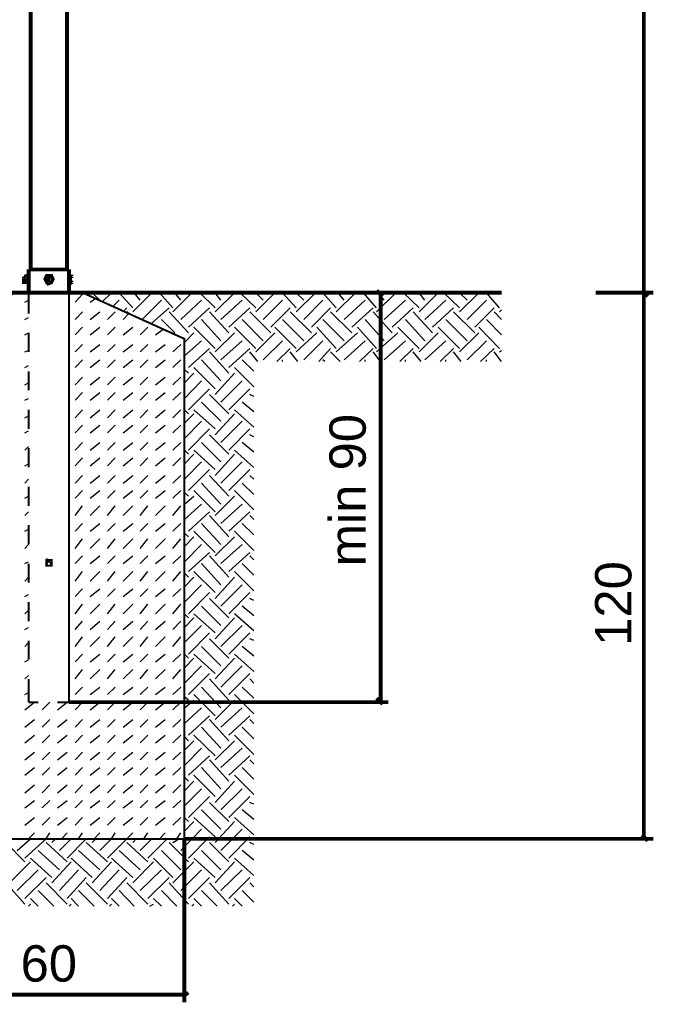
# Model space of a CAD drawing. Header units: millimetres. Extents: x 74583 to 75292, y 11361 to 11727.
# Tile 39 of 85: x 75009.44 to 75016.44, y 11682.93 to 11693.76. Entities that reach past the tile are written whole.
import ezdxf

# ---------------------------------------------------------------- set-up
doc = ezdxf.new("R2010")
doc.units = ezdxf.units.MM
doc.layers.add('P', color=7, linetype='Continuous')
doc.layers.add('T', color=7, linetype='Continuous')
doc.styles.get("Standard").update_dxf_attribs({"font": 'ARIAL.TTF'})

msp = doc.modelspace()

# ---------------------------------------------------------------- linework, layer by layer
at = {"layer": 'P'}
for points, const_width in [([(75009.564, 11691.016), (75009.564, 11721.24), (75009.965, 11721.24), (75009.965, 11691.016)], 0.0423), ([(75016.315, 11690.827), (75016.315, 11721.179)], 0.0423), ([(75009.542, 11690.76), (75009.542, 11691.016)], 0.0423), ([(75009.987, 11691.016), (75009.542, 11691.016)], 0.0423), ([(75009.987, 11690.76), (75009.987, 11691.016)], 0.0423), ([(75009.502, 11690.866), (75009.48, 11690.866), (75009.48, 11690.888), (75009.502, 11690.888), (75009.502, 11690.866)], 0.0213), ([(75009.502, 11690.91), (75009.502, 11690.888), (75009.524, 11690.888)], 0.0213), ([(75009.82, 11690.91), (75009.798, 11690.955), (75009.753, 11690.955), (75009.736, 11690.955), (75009.714, 11690.91), (75009.736, 11690.866), (75009.753, 11690.849), (75009.798, 11690.866), (75009.82, 11690.91)], 0.0213), ([(75009.775, 11690.91), (75009.775, 11690.932), (75009.753, 11690.932), (75009.736, 11690.91), (75009.753, 11690.888), (75009.775, 11690.888), (75009.775, 11690.91)], 0.0213), ([(75009.775, 11690.91), (75009.753, 11690.932), (75009.753, 11690.91), (75009.753, 11690.888), (75009.775, 11690.888), (75009.775, 11690.91)], 0.0213), ([(75014.75, 11690.76), (75004.762, 11690.76)], 0.0423), ([(75008.272, 11684.75), (75008.272, 11690.253), (75009.396, 11690.76), (75010.137, 11690.76), (75011.257, 11690.253), (75011.257, 11684.75), (75008.272, 11684.75)], 0.0213), ([(75009.542, 11690.531), (75009.542, 11690.76)], 0.0213), ([(75009.987, 11690.76), (75013.502, 11690.76)], 0.0423), ([(75009.987, 11686.254), (75009.987, 11690.76)], 0.0213), ([(75013.44, 11690.721), (75013.374, 11690.783)], 0.0423), ([(75013.418, 11690.76), (75013.418, 11690.699)], 0.0423), ([(75015.786, 11690.76), (75016.421, 11690.76)], 0.0423), ([(75016.02, 11690.76), (75016.421, 11690.76)], 0.0423), ([(75016.359, 11690.721), (75016.297, 11690.783)], 0.0423), ([(75016.297, 11690.783), (75016.359, 11690.721)], 0.0423), ([(75016.315, 11690.76), (75016.315, 11690.827)], 0.0423), ([(75016.315, 11690.76), (75016.315, 11690.699)], 0.0423), ([(75013.418, 11686.315), (75013.418, 11690.699)], 0.0423), ([(75016.315, 11684.816), (75016.315, 11690.699)], 0.0423), ([(75009.542, 11690.108), (75009.542, 11690.32)], 0.0213), ([(75009.542, 11689.685), (75009.542, 11689.896)], 0.0213), ([(75009.542, 11689.261), (75009.542, 11689.473)], 0.0213), ([(75009.542, 11688.838), (75009.542, 11689.05)], 0.0213), ([(75009.542, 11688.415), (75009.542, 11688.626)], 0.0213), ([(75009.542, 11687.991), (75009.542, 11688.203)], 0.0213), ([(75009.798, 11687.78), (75009.775, 11687.797), (75009.753, 11687.819), (75009.753, 11687.797), (75009.736, 11687.78), (75009.753, 11687.757), (75009.775, 11687.757), (75009.798, 11687.78), (75009.798, 11687.819), (75009.753, 11687.819), (75009.736, 11687.819), (75009.736, 11687.78), (75009.736, 11687.757), (75009.753, 11687.757), (75009.798, 11687.757), (75009.798, 11687.78)], 0.0213), ([(75009.542, 11687.568), (75009.542, 11687.78)], 0.0213), ([(75009.542, 11687.145), (75009.542, 11687.356)], 0.0213), ([(75009.542, 11686.721), (75009.542, 11686.933)], 0.0213), ([(75009.542, 11686.254), (75009.542, 11686.51)], 0.0213), ([(75013.374, 11686.298), (75013.44, 11686.232)], 0.0423), ([(75013.418, 11686.254), (75013.418, 11686.315)], 0.0423), ([(75009.648, 11686.254), (75009.542, 11686.254)], 0.0213), ([(75009.987, 11686.254), (75009.859, 11686.254)], 0.0213), ([(75009.987, 11686.254), (75013.502, 11686.254)], 0.0423), ([(75016.297, 11684.794), (75016.359, 11684.728)], 0.0423), ([(75016.315, 11684.75), (75016.315, 11684.816)], 0.0423), ([(75011.257, 11684.75), (75016.421, 11684.75)], 0.0423), ([(75011.257, 11684.75), (75011.257, 11682.951)], 0.0423), ([(75011.235, 11683.017), (75011.301, 11683.057)], 0.0423), ([(75008.316, 11683.035), (75011.195, 11683.035)], 0.0423), ([(75011.257, 11683.035), (75011.195, 11683.035)], 0.0423)]:
    msp.add_lwpolyline(points, dxfattribs=dict(at, const_width=const_width))
for points in [[(75009.48, 11690.91), (75009.48, 11690.932)], [(75009.48, 11690.932), (75009.48, 11690.91)], [(75009.48, 11690.932), (75009.502, 11690.932)], [(75009.502, 11690.932), (75009.48, 11690.932)], [(75009.48, 11690.932), (75009.502, 11690.932)], [(75009.48, 11690.932), (75009.48, 11690.91)], [(75009.502, 11690.932), (75009.48, 11690.932)], [(75009.48, 11690.888), (75009.48, 11690.91)], [(75009.48, 11690.91), (75009.502, 11690.91)], [(75009.502, 11690.91), (75009.48, 11690.888)], [(75009.48, 11690.91), (75009.502, 11690.91)], [(75009.48, 11690.91), (75009.48, 11690.888)], [(75009.48, 11690.888), (75009.502, 11690.888)], [(75009.48, 11690.888), (75009.502, 11690.888)], [(75009.48, 11690.888), (75009.502, 11690.888)], [(75009.502, 11690.932), (75009.502, 11690.955)], [(75009.524, 11690.955), (75009.502, 11690.955)], [(75009.502, 11690.955), (75009.524, 11690.955)], [(75009.502, 11690.91), (75009.502, 11690.932)], [(75009.502, 11690.932), (75009.524, 11690.932)], [(75009.502, 11690.932), (75009.524, 11690.932)], [(75009.502, 11690.932), (75009.524, 11690.932)], [(75009.502, 11690.932), (75009.524, 11690.932)], [(75009.502, 11690.932), (75009.502, 11690.91)], [(75009.502, 11690.932), (75009.524, 11690.932)], [(75009.502, 11690.91), (75009.502, 11690.932)], [(75009.524, 11690.932), (75009.502, 11690.932)], [(75009.502, 11690.932), (75009.524, 11690.932)], [(75009.502, 11690.866), (75009.502, 11690.91)], [(75009.502, 11690.91), (75009.524, 11690.91)], [(75009.502, 11690.888), (75009.502, 11690.866)], [(75009.502, 11690.866), (75009.502, 11690.888)], [(75009.524, 11690.888), (75009.502, 11690.888)], [(75009.502, 11690.888), (75009.524, 11690.888)], [(75009.502, 11690.866), (75009.524, 11690.866)], [(75009.502, 11690.866), (75009.524, 11690.866)], [(75009.524, 11690.866), (75009.502, 11690.866)], [(75009.502, 11690.866), (75009.524, 11690.866)], [(75009.524, 11690.955), (75009.524, 11690.932)], [(75009.524, 11690.955), (75009.542, 11690.955)], [(75009.524, 11690.955), (75009.542, 11690.955)], [(75009.524, 11690.932), (75009.524, 11690.866)], [(75009.524, 11690.932), (75009.542, 11690.932)], [(75009.524, 11690.888), (75009.542, 11690.888)], [(75009.524, 11690.866), (75009.542, 11690.866)], [(75009.524, 11690.866), (75009.542, 11690.849)], [(75009.736, 11690.932), (75009.753, 11690.955)], [(75009.753, 11690.955), (75009.736, 11690.932)], [(75009.736, 11690.932), (75009.753, 11690.932)], [(75009.736, 11690.91), (75009.736, 11690.932)], [(75009.736, 11690.932), (75009.753, 11690.932)], [(75009.736, 11690.932), (75009.753, 11690.932)], [(75009.736, 11690.91), (75009.736, 11690.932)], [(75009.736, 11690.932), (75009.753, 11690.932)], [(75009.736, 11690.932), (75009.753, 11690.932)], [(75009.736, 11690.932), (75009.736, 11690.91)], [(75009.736, 11690.932), (75009.753, 11690.932)], [(75009.736, 11690.888), (75009.736, 11690.91)], [(75009.736, 11690.91), (75009.753, 11690.91)], [(75009.736, 11690.91), (75009.736, 11690.888)], [(75009.753, 11690.866), (75009.736, 11690.888)], [(75009.736, 11690.888), (75009.753, 11690.888)], [(75009.736, 11690.888), (75009.753, 11690.888)], [(75009.753, 11690.866), (75009.736, 11690.888)], [(75009.736, 11690.888), (75009.753, 11690.888)], [(75009.736, 11690.888), (75009.753, 11690.888)], [(75009.736, 11690.888), (75009.753, 11690.866)], [(75009.753, 11690.955), (75009.775, 11690.955)], [(75009.775, 11690.932), (75009.753, 11690.955)], [(75009.753, 11690.932), (75009.775, 11690.932)], [(75009.753, 11690.932), (75009.775, 11690.932)], [(75009.753, 11690.932), (75009.775, 11690.932)], [(75009.753, 11690.866), (75009.798, 11690.888)], [(75009.753, 11690.866), (75009.775, 11690.866)], [(75009.753, 11690.866), (75009.775, 11690.866)], [(75009.775, 11690.866), (75009.753, 11690.866)], [(75009.753, 11690.866), (75009.775, 11690.866)], [(75009.753, 11690.866), (75009.775, 11690.866)], [(75009.753, 11690.866), (75009.775, 11690.866)], [(75009.753, 11690.866), (75009.775, 11690.866)], [(75009.775, 11690.955), (75009.775, 11690.932)], [(75009.798, 11690.932), (75009.775, 11690.955)], [(75009.775, 11690.932), (75009.798, 11690.932)], [(75009.798, 11690.888), (75009.775, 11690.866)], [(75009.775, 11690.888), (75009.798, 11690.888)], [(75009.775, 11690.888), (75009.798, 11690.888)], [(75009.775, 11690.866), (75009.798, 11690.888)], [(75009.775, 11690.866), (75009.798, 11690.866)], [(75009.798, 11690.932), (75009.798, 11690.91)], [(75009.798, 11690.932), (75009.82, 11690.932)], [(75009.798, 11690.932), (75009.82, 11690.932)], [(75009.798, 11690.91), (75009.798, 11690.932)], [(75009.798, 11690.91), (75009.798, 11690.888)], [(75009.798, 11690.888), (75009.798, 11690.91)], [(75009.798, 11690.888), (75009.82, 11690.888)], [(75010.009, 11690.955), (75009.987, 11690.955)], [(75010.009, 11690.866), (75009.987, 11690.849)], [(75010.009, 11690.955), (75010.009, 11690.932)], [(75010.009, 11690.955), (75010.031, 11690.955)], [(75010.009, 11690.932), (75010.009, 11690.955)], [(75010.009, 11690.955), (75010.031, 11690.955)], [(75010.009, 11690.955), (75010.031, 11690.955)], [(75010.009, 11690.932), (75010.009, 11690.888)], [(75010.009, 11690.932), (75010.031, 11690.932)], [(75010.009, 11690.91), (75010.009, 11690.932)], [(75010.009, 11690.932), (75010.031, 11690.932)], [(75010.009, 11690.91), (75010.009, 11690.932)], [(75010.009, 11690.932), (75010.031, 11690.932)], [(75010.009, 11690.932), (75010.031, 11690.932)], [(75010.009, 11690.888), (75010.009, 11690.91)], [(75010.009, 11690.888), (75010.009, 11690.866)], [(75010.009, 11690.866), (75010.009, 11690.888)], [(75010.009, 11690.866), (75010.009, 11690.888)], [(75010.009, 11690.888), (75010.031, 11690.888)], [(75010.009, 11690.888), (75010.031, 11690.888)], [(75010.009, 11690.866), (75010.031, 11690.866)], [(75010.009, 11690.866), (75010.031, 11690.866)], [(75010.009, 11690.849), (75010.009, 11690.866)], [(75010.009, 11690.866), (75010.031, 11690.866)], [(75010.009, 11690.866), (75010.031, 11690.866)], [(75010.009, 11690.866), (75010.031, 11690.866)], [(75010.009, 11690.866), (75010.009, 11690.849)], [(75010.009, 11690.866), (75010.031, 11690.866)], [(75010.009, 11690.866), (75010.031, 11690.866)], [(75010.327, 11690.677), (75010.243, 11690.76)], [(75010.349, 11690.655), (75010.455, 11690.76)], [(75010.688, 11690.593), (75010.538, 11690.76)], [(75010.688, 11690.549), (75010.9, 11690.76)], [(75010.772, 11690.677), (75010.706, 11690.76)], [(75011.129, 11690.593), (75010.984, 11690.76)], [(75011.129, 11690.549), (75011.341, 11690.76)], [(75011.217, 11690.677), (75011.151, 11690.76)], [(75011.597, 11690.593), (75011.429, 11690.76)], [(75011.597, 11690.549), (75011.808, 11690.76)], [(75011.658, 11690.677), (75011.597, 11690.76)], [(75012.042, 11690.593), (75011.87, 11690.76)], [(75012.042, 11690.549), (75012.254, 11690.76)], [(75012.126, 11690.677), (75012.042, 11690.76)], [(75012.487, 11690.593), (75012.338, 11690.76)], [(75012.487, 11690.549), (75012.699, 11690.76)], [(75012.571, 11690.677), (75012.487, 11690.76)], [(75012.928, 11690.593), (75012.783, 11690.76)], [(75012.928, 11690.549), (75013.14, 11690.76)], [(75013.017, 11690.677), (75012.95, 11690.76)], [(75013.374, 11690.593), (75013.228, 11690.76)], [(75013.374, 11690.549), (75013.585, 11690.76)], [(75013.458, 11690.677), (75013.396, 11690.76)], [(75013.841, 11690.593), (75013.669, 11690.76)], [(75013.841, 11690.549), (75014.053, 11690.76)], [(75013.903, 11690.677), (75013.841, 11690.76)], [(75014.287, 11690.593), (75014.115, 11690.76)], [(75014.287, 11690.549), (75014.498, 11690.76)], [(75014.37, 11690.677), (75014.287, 11690.76)], [(75014.728, 11690.593), (75014.582, 11690.76)], [(75014.75, 11690.743), (75014.728, 11690.76)], [(75009.502, 11690.655), (75009.542, 11690.677)], [(75010.053, 11690.655), (75010.137, 11690.743)], [(75010.221, 11690.655), (75010.283, 11690.699)], [(75010.477, 11690.615), (75010.538, 11690.677)], [(75010.794, 11690.465), (75011.006, 11690.677)], [(75011.217, 11690.465), (75011.447, 11690.677)], [(75011.658, 11690.465), (75011.892, 11690.677)], [(75012.126, 11690.465), (75012.338, 11690.677)], [(75012.571, 11690.465), (75012.783, 11690.677)], [(75013.017, 11690.465), (75013.246, 11690.677)], [(75013.458, 11690.465), (75013.691, 11690.677)], [(75013.903, 11690.465), (75014.137, 11690.677)], [(75014.37, 11690.465), (75014.582, 11690.677)], [(75010.053, 11690.465), (75010.137, 11690.549)], [(75010.221, 11690.465), (75010.327, 11690.549)], [(75010.41, 11690.465), (75010.494, 11690.549)], [(75010.582, 11690.549), (75010.622, 11690.593)], [(75010.644, 11690.531), (75010.622, 11690.549)], [(75010.9, 11690.425), (75011.09, 11690.593)], [(75011.301, 11690.32), (75011.09, 11690.549)], [(75011.301, 11690.381), (75011.535, 11690.593)], [(75011.747, 11690.32), (75011.535, 11690.549)], [(75011.747, 11690.381), (75011.976, 11690.593)], [(75012.21, 11690.32), (75011.976, 11690.549)], [(75012.21, 11690.381), (75012.421, 11690.593)], [(75012.655, 11690.32), (75012.421, 11690.549)], [(75012.655, 11690.381), (75012.867, 11690.593)], [(75013.1, 11690.32), (75012.867, 11690.549)], [(75013.1, 11690.381), (75013.334, 11690.593)], [(75013.546, 11690.32), (75013.334, 11690.549)], [(75013.546, 11690.381), (75013.775, 11690.593)], [(75013.987, 11690.32), (75013.775, 11690.549)], [(75013.987, 11690.381), (75014.22, 11690.593)], [(75014.454, 11690.32), (75014.22, 11690.549)], [(75014.454, 11690.381), (75014.666, 11690.593)], [(75014.75, 11690.465), (75014.666, 11690.549)], [(75014.728, 11690.549), (75014.75, 11690.571)], [(75009.502, 11690.465), (75009.542, 11690.487)], [(75010.582, 11690.465), (75010.644, 11690.531)], [(75011.151, 11690.32), (75011.006, 11690.465)], [(75011.658, 11690.231), (75011.447, 11690.465)], [(75012.126, 11690.231), (75011.892, 11690.465)], [(75012.571, 11690.231), (75012.338, 11690.465)], [(75013.017, 11690.231), (75012.783, 11690.465)], [(75013.458, 11690.231), (75013.246, 11690.465)], [(75013.903, 11690.231), (75013.691, 11690.465)], [(75014.37, 11690.231), (75014.137, 11690.465)], [(75014.75, 11690.297), (75014.582, 11690.465)], [(75010.053, 11690.297), (75010.137, 11690.381)], [(75010.221, 11690.297), (75010.327, 11690.381)], [(75010.41, 11690.297), (75010.494, 11690.381)], [(75010.582, 11690.297), (75010.688, 11690.381)], [(75010.772, 11690.297), (75010.856, 11690.381)], [(75010.94, 11690.297), (75011.023, 11690.359)], [(75011.597, 11690.148), (75011.363, 11690.381)], [(75012.042, 11690.148), (75011.808, 11690.381)], [(75012.487, 11690.148), (75012.254, 11690.381)], [(75012.928, 11690.148), (75012.717, 11690.381)], [(75013.374, 11690.148), (75013.162, 11690.381)], [(75013.841, 11690.148), (75013.608, 11690.381)], [(75014.287, 11690.148), (75014.053, 11690.381)], [(75014.728, 11690.148), (75014.498, 11690.381)], [(75009.502, 11690.297), (75009.542, 11690.32)], [(75011.129, 11690.297), (75011.151, 11690.32)], [(75011.257, 11690.214), (75011.363, 11690.32)], [(75011.257, 11690.064), (75011.447, 11690.231)], [(75011.597, 11690.108), (75011.808, 11690.32)], [(75011.658, 11690.02), (75011.892, 11690.231)], [(75012.042, 11690.108), (75012.254, 11690.32)], [(75012.126, 11690.02), (75012.338, 11690.231)], [(75012.487, 11690.108), (75012.717, 11690.32)], [(75012.571, 11690.02), (75012.783, 11690.231)], [(75012.928, 11690.108), (75013.162, 11690.32)], [(75013.017, 11690.02), (75013.246, 11690.231)], [(75013.374, 11690.108), (75013.608, 11690.32)], [(75013.458, 11690.02), (75013.691, 11690.231)], [(75013.841, 11690.108), (75014.053, 11690.32)], [(75013.903, 11690.02), (75014.137, 11690.231)], [(75014.287, 11690.108), (75014.498, 11690.32)], [(75014.37, 11690.02), (75014.582, 11690.231)], [(75009.502, 11690.108), (75009.542, 11690.125)], [(75010.053, 11690.108), (75010.137, 11690.192)], [(75010.221, 11690.108), (75010.327, 11690.192)], [(75010.41, 11690.108), (75010.494, 11690.192)], [(75010.582, 11690.108), (75010.688, 11690.192)], [(75010.772, 11690.108), (75010.856, 11690.192)], [(75010.94, 11690.108), (75011.045, 11690.192)], [(75011.129, 11690.108), (75011.217, 11690.192)], [(75011.301, 11689.936), (75011.535, 11690.148)], [(75011.747, 11689.874), (75011.535, 11690.108)], [(75011.747, 11689.936), (75011.976, 11690.148)], [(75012.064, 11690.002), (75011.976, 11690.108)], [(75012.276, 11690.002), (75012.421, 11690.148)], [(75012.505, 11690.002), (75012.421, 11690.108)], [(75012.739, 11690.002), (75012.867, 11690.148)], [(75012.973, 11690.002), (75012.867, 11690.108)], [(75013.184, 11690.002), (75013.334, 11690.148)], [(75013.418, 11690.002), (75013.334, 11690.108)], [(75013.63, 11690.002), (75013.775, 11690.148)], [(75013.863, 11690.002), (75013.775, 11690.108)], [(75014.075, 11690.002), (75014.22, 11690.148)], [(75014.304, 11690.002), (75014.22, 11690.108)], [(75014.516, 11690.002), (75014.666, 11690.148)], [(75014.75, 11690.002), (75014.666, 11690.108)], [(75014.728, 11690.108), (75014.75, 11690.125)], [(75010.053, 11689.936), (75010.137, 11690.02)], [(75010.221, 11689.936), (75010.327, 11690.02)], [(75010.41, 11689.936), (75010.494, 11690.02)], [(75010.582, 11689.936), (75010.688, 11690.02)], [(75010.772, 11689.936), (75010.856, 11690.02)], [(75010.94, 11689.936), (75011.045, 11690.02)], [(75011.129, 11689.936), (75011.217, 11690.02)], [(75011.658, 11689.79), (75011.447, 11690.02)], [(75012.02, 11689.896), (75011.892, 11690.02)], [(75012.338, 11690.002), (75012.338, 11690.02)], [(75012.805, 11690.002), (75012.783, 11690.02)], [(75013.246, 11690.002), (75013.246, 11690.02)], [(75013.691, 11690.002), (75013.691, 11690.02)], [(75014.137, 11690.002), (75014.137, 11690.02)], [(75014.582, 11690.002), (75014.582, 11690.02)], [(75009.502, 11689.936), (75009.542, 11689.958)], [(75011.301, 11689.874), (75011.257, 11689.914)], [(75011.597, 11689.702), (75011.363, 11689.936)], [(75012.02, 11689.724), (75011.808, 11689.936)], [(75010.053, 11689.746), (75010.137, 11689.83)], [(75010.221, 11689.746), (75010.327, 11689.83)], [(75010.41, 11689.746), (75010.494, 11689.83)], [(75010.582, 11689.746), (75010.688, 11689.83)], [(75010.772, 11689.746), (75010.856, 11689.83)], [(75010.94, 11689.746), (75011.045, 11689.83)], [(75011.129, 11689.746), (75011.217, 11689.83)], [(75011.257, 11689.768), (75011.363, 11689.874)], [(75011.257, 11689.596), (75011.447, 11689.79)], [(75011.597, 11689.64), (75011.808, 11689.874)], [(75011.658, 11689.557), (75011.892, 11689.79)], [(75009.502, 11689.746), (75009.542, 11689.768)], [(75011.301, 11689.473), (75011.535, 11689.702)], [(75011.747, 11689.473), (75011.976, 11689.702)], [(75009.502, 11689.579), (75009.542, 11689.596)], [(75010.053, 11689.579), (75010.137, 11689.662)], [(75010.221, 11689.579), (75010.327, 11689.662)], [(75010.41, 11689.579), (75010.494, 11689.662)], [(75010.582, 11689.579), (75010.688, 11689.662)], [(75010.772, 11689.579), (75010.856, 11689.662)], [(75010.94, 11689.579), (75011.045, 11689.662)], [(75011.129, 11689.579), (75011.217, 11689.662)], [(75011.747, 11689.429), (75011.535, 11689.64)], [(75012.02, 11689.618), (75011.976, 11689.64)], [(75010.053, 11689.385), (75010.137, 11689.473)], [(75010.221, 11689.385), (75010.327, 11689.473)], [(75010.41, 11689.385), (75010.494, 11689.473)], [(75010.582, 11689.385), (75010.688, 11689.473)], [(75010.772, 11689.385), (75010.856, 11689.473)], [(75010.94, 11689.385), (75011.045, 11689.473)], [(75011.129, 11689.385), (75011.217, 11689.473)], [(75011.301, 11689.429), (75011.257, 11689.473)], [(75011.597, 11689.261), (75011.363, 11689.473)], [(75011.658, 11689.345), (75011.447, 11689.557)], [(75012.02, 11689.279), (75011.808, 11689.473)], [(75012.02, 11689.451), (75011.892, 11689.557)], [(75009.502, 11689.385), (75009.542, 11689.407)], [(75011.257, 11689.323), (75011.363, 11689.429)], [(75011.597, 11689.195), (75011.808, 11689.429)], [(75009.502, 11689.217), (75009.542, 11689.239)], [(75010.053, 11689.217), (75010.137, 11689.301)], [(75010.221, 11689.217), (75010.327, 11689.301)], [(75010.41, 11689.217), (75010.494, 11689.301)], [(75010.582, 11689.217), (75010.688, 11689.301)], [(75010.772, 11689.217), (75010.856, 11689.301)], [(75010.94, 11689.217), (75011.045, 11689.301)], [(75011.129, 11689.217), (75011.217, 11689.301)], [(75011.257, 11689.155), (75011.447, 11689.345)], [(75011.301, 11689.027), (75011.535, 11689.261)], [(75011.658, 11689.111), (75011.892, 11689.345)], [(75011.747, 11689.027), (75011.976, 11689.261)], [(75011.747, 11688.983), (75011.535, 11689.195)], [(75012.02, 11689.173), (75011.976, 11689.195)], [(75009.502, 11689.027), (75009.542, 11689.067)], [(75010.053, 11689.027), (75010.137, 11689.111)], [(75010.221, 11689.027), (75010.327, 11689.111)], [(75010.41, 11689.027), (75010.494, 11689.111)], [(75010.582, 11689.027), (75010.688, 11689.111)], [(75010.772, 11689.027), (75010.856, 11689.111)], [(75010.94, 11689.027), (75011.045, 11689.111)], [(75011.129, 11689.027), (75011.217, 11689.111)], [(75011.301, 11688.983), (75011.257, 11689.027)], [(75011.597, 11688.816), (75011.363, 11689.027)], [(75011.658, 11688.9), (75011.447, 11689.111)], [(75012.02, 11688.838), (75011.808, 11689.027)], [(75012.02, 11689.005), (75011.892, 11689.111)], [(75010.053, 11688.855), (75010.137, 11688.944)], [(75010.221, 11688.855), (75010.327, 11688.944)], [(75010.41, 11688.855), (75010.494, 11688.944)], [(75010.582, 11688.855), (75010.688, 11688.944)], [(75010.772, 11688.855), (75010.856, 11688.944)], [(75010.94, 11688.855), (75011.045, 11688.944)], [(75011.129, 11688.855), (75011.217, 11688.944)], [(75011.257, 11688.878), (75011.363, 11688.983)], [(75011.597, 11688.75), (75011.808, 11688.983)], [(75009.502, 11688.855), (75009.542, 11688.878)], [(75011.257, 11688.71), (75011.447, 11688.9)], [(75011.301, 11688.582), (75011.535, 11688.816)], [(75011.658, 11688.666), (75011.892, 11688.9)], [(75011.747, 11688.582), (75011.976, 11688.816)], [(75009.502, 11688.666), (75009.542, 11688.71)], [(75010.053, 11688.666), (75010.137, 11688.75)], [(75010.221, 11688.666), (75010.327, 11688.75)], [(75010.41, 11688.666), (75010.494, 11688.75)], [(75010.582, 11688.666), (75010.688, 11688.75)], [(75010.772, 11688.666), (75010.856, 11688.75)], [(75010.94, 11688.666), (75011.045, 11688.75)], [(75011.129, 11688.666), (75011.217, 11688.75)], [(75011.747, 11688.52), (75011.535, 11688.75)], [(75012.02, 11688.71), (75011.976, 11688.75)], [(75011.658, 11688.432), (75011.447, 11688.666)], [(75012.02, 11688.538), (75011.892, 11688.666)], [(75009.502, 11688.498), (75009.542, 11688.52)], [(75010.053, 11688.498), (75010.137, 11688.582)], [(75010.221, 11688.498), (75010.327, 11688.582)], [(75010.41, 11688.498), (75010.494, 11688.582)], [(75010.582, 11688.498), (75010.688, 11688.582)], [(75010.772, 11688.498), (75010.856, 11688.582)], [(75010.94, 11688.498), (75011.045, 11688.582)], [(75011.129, 11688.498), (75011.217, 11688.582)], [(75011.301, 11688.52), (75011.257, 11688.56)], [(75011.257, 11688.432), (75011.363, 11688.52)], [(75011.597, 11688.348), (75011.363, 11688.582)], [(75011.597, 11688.309), (75011.808, 11688.52)], [(75012.02, 11688.37), (75011.808, 11688.582)], [(75010.053, 11688.309), (75010.137, 11688.415)], [(75010.221, 11688.309), (75010.327, 11688.415)], [(75010.41, 11688.309), (75010.494, 11688.415)], [(75010.582, 11688.309), (75010.688, 11688.415)], [(75010.772, 11688.309), (75010.856, 11688.415)], [(75010.94, 11688.309), (75011.045, 11688.415)], [(75011.129, 11688.309), (75011.217, 11688.415)], [(75011.257, 11688.265), (75011.447, 11688.432)], [(75011.658, 11688.22), (75011.892, 11688.432)], [(75009.502, 11688.309), (75009.542, 11688.348)], [(75011.301, 11688.137), (75011.535, 11688.348)], [(75011.747, 11688.075), (75011.535, 11688.309)], [(75011.747, 11688.137), (75011.976, 11688.348)], [(75012.02, 11688.265), (75011.976, 11688.309)], [(75009.502, 11688.137), (75009.542, 11688.159)], [(75010.053, 11688.137), (75010.137, 11688.22)], [(75010.221, 11688.137), (75010.327, 11688.22)], [(75010.41, 11688.137), (75010.494, 11688.22)], [(75010.582, 11688.137), (75010.688, 11688.22)], [(75010.772, 11688.137), (75010.856, 11688.22)], [(75010.94, 11688.137), (75011.045, 11688.22)], [(75011.129, 11688.137), (75011.217, 11688.22)], [(75011.658, 11687.991), (75011.447, 11688.22)], [(75012.02, 11688.097), (75011.892, 11688.22)], [(75010.053, 11687.947), (75010.137, 11688.053)], [(75010.221, 11687.947), (75010.327, 11688.053)], [(75010.41, 11687.947), (75010.494, 11688.053)], [(75010.582, 11687.947), (75010.688, 11688.053)], [(75010.772, 11687.947), (75010.856, 11688.053)], [(75010.94, 11687.947), (75011.045, 11688.053)], [(75011.129, 11687.947), (75011.217, 11688.053)], [(75011.301, 11688.075), (75011.257, 11688.115)], [(75011.257, 11687.969), (75011.363, 11688.075)], [(75011.597, 11687.903), (75011.363, 11688.137)], [(75011.597, 11687.863), (75011.808, 11688.075)], [(75012.02, 11687.925), (75011.808, 11688.137)], [(75009.502, 11687.947), (75009.542, 11687.991)], [(75011.257, 11687.797), (75011.447, 11687.991)], [(75011.658, 11687.78), (75011.892, 11687.991)], [(75010.053, 11687.78), (75010.137, 11687.863)], [(75010.221, 11687.78), (75010.327, 11687.863)], [(75010.41, 11687.78), (75010.494, 11687.863)], [(75010.582, 11687.78), (75010.688, 11687.863)], [(75010.772, 11687.78), (75010.856, 11687.863)], [(75010.94, 11687.78), (75011.045, 11687.863)], [(75011.129, 11687.78), (75011.217, 11687.863)], [(75011.301, 11687.691), (75011.535, 11687.903)], [(75011.747, 11687.63), (75011.535, 11687.863)], [(75011.747, 11687.691), (75011.976, 11687.903)], [(75012.02, 11687.819), (75011.976, 11687.863)], [(75009.502, 11687.78), (75009.542, 11687.797)], [(75011.658, 11687.546), (75011.447, 11687.78)], [(75012.02, 11687.652), (75011.892, 11687.78)], [(75009.502, 11687.585), (75009.542, 11687.63)], [(75010.053, 11687.585), (75010.137, 11687.691)], [(75010.221, 11687.585), (75010.327, 11687.691)], [(75010.41, 11687.585), (75010.494, 11687.691)], [(75010.582, 11687.585), (75010.688, 11687.691)], [(75010.772, 11687.585), (75010.856, 11687.691)], [(75010.94, 11687.585), (75011.045, 11687.691)], [(75011.129, 11687.585), (75011.217, 11687.691)], [(75011.301, 11687.63), (75011.257, 11687.674)], [(75011.257, 11687.524), (75011.363, 11687.63)], [(75011.597, 11687.462), (75011.363, 11687.691)], [(75011.597, 11687.396), (75011.808, 11687.63)], [(75012.02, 11687.48), (75011.808, 11687.691)], [(75011.257, 11687.356), (75011.447, 11687.546)], [(75011.658, 11687.312), (75011.892, 11687.546)], [(75009.502, 11687.418), (75009.542, 11687.44)], [(75010.053, 11687.418), (75010.137, 11687.502)], [(75010.221, 11687.418), (75010.327, 11687.502)], [(75010.41, 11687.418), (75010.494, 11687.502)], [(75010.582, 11687.418), (75010.688, 11687.502)], [(75010.772, 11687.418), (75010.856, 11687.502)], [(75010.94, 11687.418), (75011.045, 11687.502)], [(75011.129, 11687.418), (75011.217, 11687.502)], [(75011.301, 11687.228), (75011.535, 11687.462)], [(75011.747, 11687.228), (75011.976, 11687.462)], [(75010.053, 11687.228), (75010.137, 11687.334)], [(75010.221, 11687.228), (75010.327, 11687.334)], [(75010.41, 11687.228), (75010.494, 11687.334)], [(75010.582, 11687.228), (75010.688, 11687.334)], [(75010.772, 11687.228), (75010.856, 11687.334)], [(75010.94, 11687.228), (75011.045, 11687.334)], [(75011.129, 11687.228), (75011.217, 11687.334)], [(75011.658, 11687.1), (75011.447, 11687.312)], [(75011.747, 11687.184), (75011.535, 11687.396)], [(75012.02, 11687.206), (75011.892, 11687.312)], [(75012.02, 11687.374), (75011.976, 11687.396)], [(75009.502, 11687.228), (75009.542, 11687.268)], [(75011.301, 11687.184), (75011.257, 11687.228)], [(75011.257, 11687.078), (75011.363, 11687.184)], [(75011.597, 11687.017), (75011.363, 11687.228)], [(75011.597, 11686.95), (75011.808, 11687.184)], [(75012.02, 11687.039), (75011.808, 11687.228)], [(75009.502, 11687.056), (75009.542, 11687.078)], [(75010.053, 11687.056), (75010.137, 11687.145)], [(75010.221, 11687.056), (75010.327, 11687.145)], [(75010.41, 11687.056), (75010.494, 11687.145)], [(75010.582, 11687.056), (75010.688, 11687.145)], [(75010.772, 11687.056), (75010.856, 11687.145)], [(75010.94, 11687.056), (75011.045, 11687.145)], [(75011.129, 11687.056), (75011.217, 11687.145)], [(75011.257, 11686.911), (75011.447, 11687.1)], [(75011.658, 11686.867), (75011.892, 11687.1)], [(75010.053, 11686.867), (75010.137, 11686.973)], [(75010.221, 11686.867), (75010.327, 11686.973)], [(75010.41, 11686.867), (75010.494, 11686.973)], [(75010.582, 11686.867), (75010.688, 11686.973)], [(75010.772, 11686.867), (75010.856, 11686.973)], [(75010.94, 11686.867), (75011.045, 11686.973)], [(75011.129, 11686.867), (75011.217, 11686.973)], [(75011.301, 11686.783), (75011.535, 11687.017)], [(75011.747, 11686.783), (75011.976, 11687.017)], [(75009.502, 11686.867), (75009.542, 11686.911)], [(75011.658, 11686.655), (75011.447, 11686.867)], [(75011.747, 11686.739), (75011.535, 11686.95)], [(75012.02, 11686.761), (75011.892, 11686.867)], [(75012.02, 11686.933), (75011.976, 11686.95)], [(75010.053, 11686.699), (75010.137, 11686.783)], [(75010.221, 11686.699), (75010.327, 11686.783)], [(75010.41, 11686.699), (75010.494, 11686.783)], [(75010.582, 11686.699), (75010.688, 11686.783)], [(75010.772, 11686.699), (75010.856, 11686.783)], [(75010.94, 11686.699), (75011.045, 11686.783)], [(75011.129, 11686.699), (75011.217, 11686.783)], [(75011.301, 11686.739), (75011.257, 11686.783)], [(75011.597, 11686.571), (75011.363, 11686.783)], [(75012.02, 11686.593), (75011.808, 11686.783)], [(75009.502, 11686.699), (75009.542, 11686.721)], [(75011.257, 11686.633), (75011.363, 11686.739)], [(75011.257, 11686.465), (75011.447, 11686.655)], [(75011.597, 11686.51), (75011.808, 11686.739)], [(75011.658, 11686.421), (75011.892, 11686.655)], [(75009.502, 11686.51), (75009.542, 11686.549)], [(75010.053, 11686.51), (75010.137, 11686.615)], [(75010.221, 11686.51), (75010.327, 11686.615)], [(75010.41, 11686.51), (75010.494, 11686.615)], [(75010.582, 11686.51), (75010.688, 11686.615)], [(75010.772, 11686.51), (75010.856, 11686.615)], [(75010.94, 11686.51), (75011.045, 11686.615)], [(75011.129, 11686.51), (75011.217, 11686.615)], [(75011.301, 11686.338), (75011.535, 11686.571)], [(75011.747, 11686.338), (75011.976, 11686.571)], [(75010.053, 11686.338), (75010.137, 11686.421)], [(75010.221, 11686.338), (75010.327, 11686.421)], [(75010.41, 11686.338), (75010.494, 11686.421)], [(75010.582, 11686.338), (75010.688, 11686.421)], [(75010.772, 11686.338), (75010.856, 11686.421)], [(75010.94, 11686.338), (75011.045, 11686.421)], [(75011.129, 11686.338), (75011.217, 11686.421)], [(75011.658, 11686.192), (75011.447, 11686.421)], [(75011.747, 11686.276), (75011.535, 11686.51)], [(75012.02, 11686.298), (75011.892, 11686.421)], [(75012.02, 11686.465), (75011.976, 11686.51)], [(75009.502, 11686.338), (75009.542, 11686.36)], [(75011.301, 11686.276), (75011.257, 11686.315)], [(75011.597, 11686.104), (75011.363, 11686.338)], [(75012.02, 11686.126), (75011.808, 11686.338)], [(75009.502, 11686.17), (75009.608, 11686.254)], [(75009.692, 11686.17), (75009.775, 11686.254)], [(75009.859, 11686.17), (75009.965, 11686.254)], [(75010.053, 11686.17), (75010.137, 11686.254)], [(75010.221, 11686.17), (75010.327, 11686.254)], [(75010.41, 11686.17), (75010.494, 11686.254)], [(75010.582, 11686.17), (75010.688, 11686.254)], [(75010.772, 11686.17), (75010.856, 11686.254)], [(75010.94, 11686.17), (75011.045, 11686.254)], [(75011.129, 11686.17), (75011.217, 11686.254)], [(75011.257, 11686.192), (75011.363, 11686.276)], [(75011.597, 11686.064), (75011.808, 11686.276)], [(75011.257, 11686.02), (75011.447, 11686.192)], [(75011.301, 11685.892), (75011.535, 11686.104)], [(75011.658, 11685.98), (75011.892, 11686.192)], [(75011.747, 11685.892), (75011.976, 11686.104)], [(75009.502, 11685.98), (75009.608, 11686.064)], [(75009.692, 11685.98), (75009.775, 11686.064)], [(75009.859, 11685.98), (75009.965, 11686.064)], [(75010.053, 11685.98), (75010.137, 11686.064)], [(75010.221, 11685.98), (75010.327, 11686.064)], [(75010.41, 11685.98), (75010.494, 11686.064)], [(75010.582, 11685.98), (75010.688, 11686.064)], [(75010.772, 11685.98), (75010.856, 11686.064)], [(75010.94, 11685.98), (75011.045, 11686.064)], [(75011.129, 11685.98), (75011.217, 11686.064)], [(75011.747, 11685.83), (75011.535, 11686.064)], [(75012.02, 11686.02), (75011.976, 11686.064)], [(75009.502, 11685.808), (75009.608, 11685.892)], [(75009.692, 11685.808), (75009.775, 11685.892)], [(75009.859, 11685.808), (75009.965, 11685.892)], [(75010.053, 11685.808), (75010.137, 11685.892)], [(75010.221, 11685.808), (75010.327, 11685.892)], [(75010.41, 11685.808), (75010.494, 11685.892)], [(75010.582, 11685.808), (75010.688, 11685.892)], [(75010.772, 11685.808), (75010.856, 11685.892)], [(75010.94, 11685.808), (75011.045, 11685.892)], [(75011.129, 11685.808), (75011.217, 11685.892)], [(75011.597, 11685.663), (75011.363, 11685.892)], [(75011.658, 11685.747), (75011.447, 11685.98)], [(75012.02, 11685.68), (75011.808, 11685.892)], [(75012.02, 11685.852), (75011.892, 11685.98)], [(75011.301, 11685.83), (75011.257, 11685.875)], [(75011.257, 11685.725), (75011.363, 11685.83)], [(75011.597, 11685.619), (75011.808, 11685.83)], [(75009.502, 11685.619), (75009.608, 11685.703)], [(75009.692, 11685.619), (75009.775, 11685.703)], [(75009.859, 11685.619), (75009.965, 11685.703)], [(75010.053, 11685.619), (75010.137, 11685.703)], [(75010.221, 11685.619), (75010.327, 11685.703)], [(75010.41, 11685.619), (75010.494, 11685.703)], [(75010.582, 11685.619), (75010.688, 11685.703)], [(75010.772, 11685.619), (75010.856, 11685.703)], [(75010.94, 11685.619), (75011.045, 11685.703)], [(75011.129, 11685.619), (75011.217, 11685.703)], [(75011.257, 11685.557), (75011.447, 11685.747)], [(75011.658, 11685.535), (75011.892, 11685.747)], [(75011.301, 11685.451), (75011.535, 11685.663)], [(75011.747, 11685.385), (75011.535, 11685.619)], [(75011.747, 11685.451), (75011.976, 11685.663)], [(75012.02, 11685.575), (75011.976, 11685.619)], [(75009.502, 11685.451), (75009.608, 11685.535)], [(75009.692, 11685.451), (75009.775, 11685.535)], [(75009.859, 11685.451), (75009.965, 11685.535)], [(75010.053, 11685.451), (75010.137, 11685.535)], [(75010.221, 11685.451), (75010.327, 11685.535)], [(75010.41, 11685.451), (75010.494, 11685.535)], [(75010.582, 11685.451), (75010.688, 11685.535)], [(75010.772, 11685.451), (75010.856, 11685.535)], [(75010.94, 11685.451), (75011.045, 11685.535)], [(75011.129, 11685.451), (75011.217, 11685.535)], [(75011.597, 11685.217), (75011.363, 11685.451)], [(75011.658, 11685.301), (75011.447, 11685.535)], [(75012.02, 11685.24), (75011.808, 11685.451)], [(75012.02, 11685.407), (75011.892, 11685.535)], [(75009.502, 11685.257), (75009.608, 11685.345)], [(75009.692, 11685.257), (75009.775, 11685.345)], [(75009.859, 11685.257), (75009.965, 11685.345)], [(75010.053, 11685.257), (75010.137, 11685.345)], [(75010.221, 11685.257), (75010.327, 11685.345)], [(75010.41, 11685.257), (75010.494, 11685.345)], [(75010.582, 11685.257), (75010.688, 11685.345)], [(75010.772, 11685.257), (75010.856, 11685.345)], [(75010.94, 11685.257), (75011.045, 11685.345)], [(75011.129, 11685.257), (75011.217, 11685.345)], [(75011.301, 11685.385), (75011.257, 11685.429)], [(75011.257, 11685.279), (75011.363, 11685.385)], [(75011.597, 11685.151), (75011.808, 11685.385)], [(75011.257, 11685.112), (75011.447, 11685.301)], [(75011.658, 11685.068), (75011.892, 11685.301)], [(75009.502, 11685.09), (75009.608, 11685.173)], [(75009.692, 11685.09), (75009.775, 11685.173)], [(75009.859, 11685.09), (75009.965, 11685.173)], [(75010.053, 11685.09), (75010.137, 11685.173)], [(75010.221, 11685.09), (75010.327, 11685.173)], [(75010.41, 11685.09), (75010.494, 11685.173)], [(75010.582, 11685.09), (75010.688, 11685.173)], [(75010.772, 11685.09), (75010.856, 11685.173)], [(75010.94, 11685.09), (75011.045, 11685.173)], [(75011.129, 11685.09), (75011.217, 11685.173)], [(75011.301, 11684.984), (75011.535, 11685.217)], [(75011.747, 11684.94), (75011.535, 11685.151)], [(75011.747, 11684.984), (75011.976, 11685.217)], [(75012.02, 11685.134), (75011.976, 11685.151)], [(75011.658, 11684.856), (75011.447, 11685.068)], [(75012.02, 11684.962), (75011.892, 11685.068)], [(75009.502, 11684.9), (75009.608, 11684.984)], [(75009.692, 11684.9), (75009.775, 11684.984)], [(75009.859, 11684.9), (75009.965, 11684.984)], [(75010.053, 11684.9), (75010.137, 11684.984)], [(75010.221, 11684.9), (75010.327, 11684.984)], [(75010.41, 11684.9), (75010.494, 11684.984)], [(75010.582, 11684.9), (75010.688, 11684.984)], [(75010.772, 11684.9), (75010.856, 11684.984)], [(75010.94, 11684.9), (75011.045, 11684.984)], [(75011.129, 11684.9), (75011.217, 11684.984)], [(75011.301, 11684.94), (75011.257, 11684.984)], [(75011.257, 11684.834), (75011.363, 11684.94)], [(75011.597, 11684.772), (75011.363, 11684.984)], [(75011.597, 11684.71), (75011.808, 11684.94)], [(75012.02, 11684.794), (75011.808, 11684.984)], [(75009.542, 11684.75), (75009.608, 11684.816)], [(75009.736, 11684.75), (75009.775, 11684.816)], [(75009.903, 11684.75), (75009.965, 11684.816)], [(75010.093, 11684.75), (75010.137, 11684.816)], [(75010.265, 11684.75), (75010.327, 11684.816)], [(75010.455, 11684.75), (75010.494, 11684.816)], [(75010.622, 11684.75), (75010.688, 11684.816)], [(75010.812, 11684.75), (75010.856, 11684.816)], [(75010.984, 11684.75), (75011.045, 11684.816)], [(75011.173, 11684.75), (75011.217, 11684.816)], [(75011.217, 11684.622), (75011.447, 11684.856)], [(75011.658, 11684.622), (75011.892, 11684.856)], [(75009.502, 11684.499), (75009.29, 11684.71)], [(75009.418, 11684.622), (75009.564, 11684.75)], [(75009.502, 11684.538), (75009.736, 11684.75)], [(75009.965, 11684.499), (75009.736, 11684.71)], [(75009.798, 11684.71), (75009.842, 11684.75)], [(75009.881, 11684.622), (75010.009, 11684.75)], [(75009.965, 11684.538), (75010.177, 11684.75)], [(75010.41, 11684.499), (75010.177, 11684.71)], [(75010.243, 11684.71), (75010.283, 11684.75)], [(75010.327, 11684.622), (75010.455, 11684.75)], [(75010.41, 11684.538), (75010.622, 11684.75)], [(75010.856, 11684.499), (75010.622, 11684.71)], [(75010.688, 11684.71), (75010.728, 11684.75)], [(75010.772, 11684.622), (75010.9, 11684.75)], [(75010.856, 11684.538), (75011.068, 11684.75)], [(75011.301, 11684.499), (75011.09, 11684.71)], [(75011.129, 11684.71), (75011.195, 11684.75)], [(75011.301, 11684.538), (75011.535, 11684.772)], [(75011.747, 11684.499), (75011.535, 11684.71)], [(75011.747, 11684.538), (75011.976, 11684.772)], [(75012.02, 11684.688), (75011.976, 11684.71)], [(75009.881, 11684.41), (75009.648, 11684.622)], [(75010.327, 11684.41), (75010.093, 11684.622)], [(75010.772, 11684.41), (75010.538, 11684.622)], [(75011.217, 11684.41), (75011.006, 11684.622)], [(75011.658, 11684.41), (75011.447, 11684.622)], [(75012.02, 11684.516), (75011.892, 11684.622)], [(75009.33, 11684.265), (75009.564, 11684.499)], [(75009.798, 11684.327), (75009.564, 11684.538)], [(75009.798, 11684.265), (75010.009, 11684.499)], [(75010.243, 11684.327), (75010.009, 11684.538)], [(75010.243, 11684.265), (75010.455, 11684.499)], [(75010.688, 11684.327), (75010.455, 11684.538)], [(75010.688, 11684.265), (75010.918, 11684.499)], [(75011.129, 11684.327), (75010.918, 11684.538)], [(75011.129, 11684.265), (75011.363, 11684.499)], [(75011.597, 11684.327), (75011.363, 11684.538)], [(75011.597, 11684.265), (75011.808, 11684.499)], [(75012.02, 11684.349), (75011.808, 11684.538)], [(75009.418, 11684.181), (75009.648, 11684.41)], [(75009.881, 11684.181), (75010.093, 11684.41)], [(75010.327, 11684.181), (75010.538, 11684.41)], [(75010.772, 11684.181), (75011.006, 11684.41)], [(75011.217, 11684.181), (75011.447, 11684.41)], [(75011.658, 11684.181), (75011.892, 11684.41)], [(75009.502, 11684.031), (75009.29, 11684.265)], [(75009.502, 11684.093), (75009.736, 11684.327)], [(75009.965, 11684.031), (75009.736, 11684.265)], [(75009.965, 11684.093), (75010.177, 11684.327)], [(75010.41, 11684.031), (75010.177, 11684.265)], [(75010.41, 11684.093), (75010.622, 11684.327)], [(75010.856, 11684.031), (75010.622, 11684.265)], [(75010.856, 11684.093), (75011.09, 11684.327)], [(75011.301, 11684.031), (75011.09, 11684.265)], [(75011.301, 11684.093), (75011.535, 11684.327)], [(75011.747, 11684.031), (75011.535, 11684.265)], [(75011.747, 11684.093), (75011.976, 11684.327)], [(75012.02, 11684.221), (75011.976, 11684.265)], [(75009.82, 11684.009), (75009.648, 11684.181)], [(75010.265, 11684.009), (75010.093, 11684.181)], [(75010.706, 11684.009), (75010.538, 11684.181)], [(75011.173, 11684.009), (75011.006, 11684.181)], [(75011.619, 11684.009), (75011.447, 11684.181)], [(75012.02, 11684.053), (75011.892, 11684.181)], [(75009.648, 11684.009), (75009.564, 11684.093)], [(75010.093, 11684.009), (75010.009, 11684.093)], [(75010.538, 11684.009), (75010.455, 11684.093)], [(75011.006, 11684.009), (75010.918, 11684.093)], [(75011.447, 11684.009), (75011.363, 11684.093)], [(75011.892, 11684.009), (75011.808, 11684.093)], [(75009.542, 11684.009), (75009.564, 11684.031)], [(75009.987, 11684.009), (75010.009, 11684.031)], [(75010.433, 11684.009), (75010.455, 11684.031)], [(75010.878, 11684.009), (75010.918, 11684.031)], [(75011.341, 11684.009), (75011.363, 11684.031)], [(75011.786, 11684.009), (75011.808, 11684.031)]]:
    msp.add_lwpolyline(points, dxfattribs=at)

# ---------------------------------------------------------------- texts
at = {"layer": 'T', "char_height": 0.4, "attachment_point": 1, "rotation": 90}
for s, insert in [('{\\fArial|b0|i0|c0|p18;min 90}', (75012.854, 11687.749)), ('{\\fArial|b0|i0|c0|p18;120}', (75015.779, 11686.874))]:
    msp.add_mtext(s, dxfattribs=dict(at, insert=insert))
at = {"layer": 'T', "insert": (75009.454, 11683.174), "char_height": 0.4, "attachment_point": 7}
msp.add_mtext('{\\fArial|b0|i0|c0|p18;60}', dxfattribs=at)

doc.saveas('drawing.dxf')
